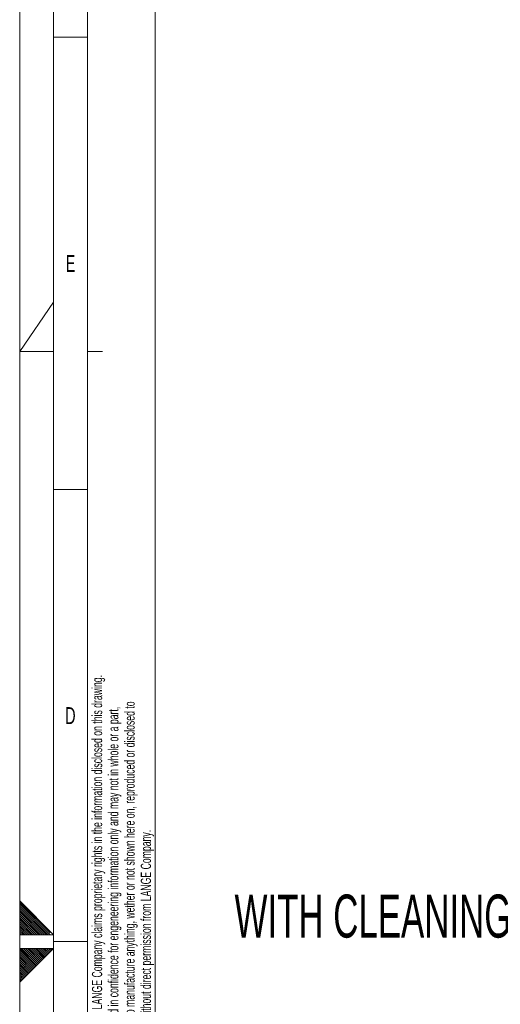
# Model space of a CAD drawing. Header units: millimetres. Extents: x 0 to 594, y 0 to 420.
# Tile 18 of 49: x 0 to 71, y 201 to 346. Entities that reach past the tile are written whole.
import ezdxf

# ---------------------------------------------------------------- set-up
doc = ezdxf.new("R2010")
doc.units = ezdxf.units.MM
doc.linetypes.add('CENTER', pattern=[10.16, 6.35, -1.27, 1.27, -1.27])
doc.styles.add('SLDTEXTSTYLE0', font='TXT', dxfattribs={"width": 0.605})
doc.styles.add('SLDTEXTSTYLE1', font='TXT', dxfattribs={"width": 0.638186})

# ---------------------------------------------------------------- blocks, each defined once
blk = doc.blocks.new('SW_NOTE_1')
at = {"color": 0, "linetype": 'Continuous', "lineweight": 0, "char_height": 1.5, "attachment_point": 1, "rotation": 90, "style": 'SLDTEXTSTYLE1'}
for s, insert in [('NOTICE - LANGE Company claims proprietary rights in the information disclosed on this drawing.', (-1.93, 0)), ('be used to manufacture anything, wether or not shown here on, reproduced or disclosed to', (2.87, 0)), ('It is issued in confidence for engeneering information only and may not in whole or a part,', (0.47, 0)), ('anyone without direct permission from LANGE Company.', (5.27, 0))]:
    blk.add_mtext(s, dxfattribs=dict(at, insert=insert))

msp = doc.modelspace()

# ---------------------------------------------------------------- linework, layer by layer
at = {"color": 133, "linetype": 'Continuous', "lineweight": 0, "true_color": 0x71e1e1}
for p, q in [((0, 420.00007), (0, 0)), ((5, 415.00007), (5, 5)), ((10, 410.00007), (10, 343.3334)), ((20, 410.00007), (20, 10)), ((5, 343.3334), (10, 343.3334)), ((10, 343.3334), (10, 276.66673)), ((0, 297), (5, 304.2602)), ((5, 297), (0, 297)), ((12.19727, 297), (10, 297)), ((5, 276.66673), (10, 276.66673)), ((10, 276.66673), (10, 210.00007)), ((0, 204.00007), (0, 216.00007)), ((0, 216.00007), (5, 211.00007)), ((5, 211.00007), (0, 211.00007)), ((5, 209.00007), (5, 211.00007)), ((5, 210.00007), (10, 210.00007)), ((10, 210.00007), (10, 143.33333)), ((5, 209.00007), (0, 209.00007)), ((0, 204.00007), (5, 209.00007))]:
    msp.add_line(p, q, dxfattribs=at)
at = {"color": 133, "linetype": 'CENTER', "lineweight": 0, "true_color": 0x71e1e1}
for p, q in [((0, 215.78827), (4.7882, 211.00007)), ((0, 215.50547), (4.5054, 211.00007)), ((0, 215.2226), (4.22253, 211.00007)), ((0, 214.93973), (3.93967, 211.00007)), ((0, 214.65693), (3.65687, 211.00007)), ((0, 214.37407), (3.374, 211.00007)), ((0, 214.09127), (3.0912, 211.00007)), ((0, 213.8084), (2.80833, 211.00007)), ((0, 213.52553), (2.52547, 211.00007)), ((0, 213.24273), (2.24267, 211.00007)), ((0, 212.95987), (1.9598, 211.00007)), ((0, 212.677), (1.67693, 211.00007)), ((0, 212.3942), (1.39413, 211.00007)), ((0, 212.11133), (1.11127, 211.00007)), ((0, 211.82847), (0.8284, 211.00007)), ((0, 211.54567), (0.5456, 211.00007)), ((0, 211.2628), (0.26273, 211.00007)), ((0, 208.7172), (2.3586, 206.35867)), ((0, 208.4344), (2.21713, 206.2172)), ((0, 208.15153), (2.07573, 206.0758)), ((0, 207.86867), (1.93433, 205.9344)), ((0.00887, 208.9912), (2.5, 206.50007)), ((0.28287, 209.00007), (2.6414, 206.64147)), ((0.56567, 209.00007), (2.78287, 206.78293)), ((0.84853, 209.00007), (2.92427, 206.92433)), ((1.1314, 209.00007), (3.06567, 207.06573)), ((1.4142, 209.00007), (3.20713, 207.2072)), ((1.69707, 209.00007), (3.34853, 207.3486)), ((1.97987, 209.00007), (3.48993, 207.49)), ((2.26273, 209.00007), (3.6314, 207.63147)), ((2.5456, 209.00007), (3.7728, 207.77287)), ((2.8284, 209.00007), (3.9142, 207.91427)), ((3.11127, 209.00007), (4.05567, 208.05573)), ((3.39413, 209.00007), (4.19707, 208.19713)), ((3.67693, 209.00007), (4.33847, 208.33853)), ((3.9598, 209.00007), (4.47987, 208.47993)), ((4.24267, 209.00007), (4.62133, 208.6214)), ((4.52547, 209.00007), (4.76273, 208.7628)), ((4.80833, 209.00007), (4.90413, 208.9042)), ((0, 207.58587), (1.79287, 205.79293)), ((0, 207.303), (1.65147, 205.65153)), ((0, 207.0202), (1.51007, 205.51013)), ((0, 206.73733), (1.3686, 205.36867)), ((0, 206.45447), (1.2272, 205.22727)), ((0, 206.17167), (1.0858, 205.08587)), ((0, 205.8888), (0.94433, 204.9444)), ((0, 205.60593), (0.80293, 204.803)), ((0, 205.32313), (0.66153, 204.6616)), ((0, 205.04027), (0.52013, 204.5202)), ((0, 204.7574), (0.37867, 204.37873)), ((0, 204.4746), (0.23727, 204.23733)), ((0, 204.19173), (0.09587, 204.09593))]:
    msp.add_line(p, q, dxfattribs=at)

# ---------------------------------------------------------------- block references
at = {"color": 72, "linetype": 'Continuous', "lineweight": 0, "true_color": 0x71e100}
msp.add_blockref('SW_NOTE_1', (12.58842, 194.03163), dxfattribs=at)

# ---------------------------------------------------------------- texts
at = {"color": 254, "linetype": 'Continuous', "lineweight": 0, "true_color": 0xe8e8e8, "char_height": 2.50001, "attachment_point": 2, "style": 'SLDTEXTSTYLE1'}
for s, insert in [('E', (7.48832, 311.2348)), ('D', (7.4701, 244.56814))]:
    msp.add_mtext(s, dxfattribs=dict(at, insert=insert))
at = {"color": 7, "linetype": 'Continuous', "lineweight": 0, "insert": (31.68327, 216.93732), "char_height": 6.35, "attachment_point": 1, "style": 'SLDTEXTSTYLE0'}
msp.add_mtext('WITH CLEANING UNIT', dxfattribs=at)

doc.saveas('drawing.dxf')
